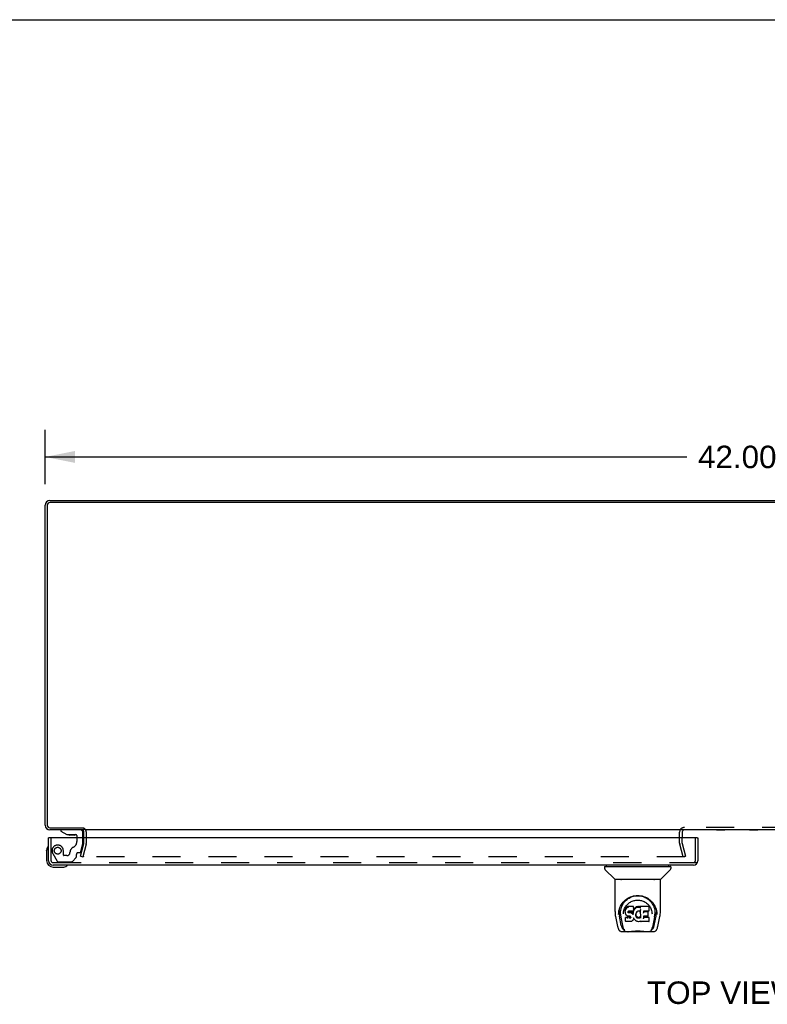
# Model space of a CAD drawing. Header units: inches. Extents: x 0 to 155, y 0 to 100.
# Tile 16 of 19: x 28 to 50, y 70 to 100. Entities that reach past the tile are written whole.
import ezdxf

# ---------------------------------------------------------------- set-up
doc = ezdxf.new("R2010")
doc.units = ezdxf.units.IN
doc.header["$LTSCALE"] = 8.5
doc.header["$MEASUREMENT"] = 0
doc.linetypes.add('HIDDEN', pattern=[0.2, 0.1, -0.1])
doc.layers.get('0').update_dxf_attribs({"linetype": 'CONTINUOUS'})
for name, color, linetype in [('DEFAULT_2', 8, 'HIDDEN'), ('DIMENSIONS', 7, 'CONTINUOUS'), ('DOOR_ASSEMBLY_LEFT', 7, 'CONTINUOUS')]:
    doc.layers.add(name, color=color, linetype=linetype)
doc.styles.get("Standard").update_dxf_attribs({"font": 'arial.ttf'})
doc.dimstyles.new('DIMSTYLE_1', dxfattribs={"dimtxt": 0.681818, "dimasz": 0.909091, "dimexe": 0.09, "dimexo": 0.07, "dimgap": 0.0375, "dimtad": 0, "dimtih": 1, "dimtoh": 1, "dimzin": 4, "dimdsep": 46, "dimtxsty": 'Standard', "dimblk": '_FILLED', "dimblk1": '_FILLED', "dimblk2": '_FILLED', "dimcen": 0.09, "dimadec": 3, "dimazin": 1, "dimtfac": 1, "dimtdec": 3, "dimtofl": 0, "dimtmove": 0, "dimatfit": 3, "dimldrblk": '_FILLED', "dimfxl": 0, "dimtolj": 1, "dimtzin": 4, "dimarcsym": 0})

# ---------------------------------------------------------------- blocks, each defined once
blk = doc.blocks.new('_FILLED')
at = {"color": 0, "linetype": 'ByBlock'}
blk.add_solid([(0, 0), (-1, 0.2), (-1, -0.2)], dxfattribs=at)
blk = doc.blocks.new('*D7')
at = {"layer": 'DIMENSIONS', "color": 2, "linetype": 'Continuous'}
for p, q in [((28.464, 85.9), (28.464, 87.548)), ((70.464, 85.9), (70.464, 87.548)), ((28.464, 86.73), (47.932, 86.73)), ((70.464, 86.73), (50.996, 86.73))]:
    blk.add_line(p, q, dxfattribs=at)
at = {"layer": 'DIMENSIONS', "color": 2, "linetype": 'Continuous', "xscale": 0.9090909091, "yscale": 0.9090909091, "zscale": 0.9090909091, "rotation": 180}
blk.add_blockref('_FILLED', (28.464, 86.73), dxfattribs=at)
at = {"layer": 'DIMENSIONS', "color": 2, "linetype": 'Continuous', "xscale": 0.9090909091, "yscale": 0.9090909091, "zscale": 0.9090909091}
blk.add_blockref('_FILLED', (70.464, 86.73), dxfattribs=at)
at = {"layer": 'DIMENSIONS', "color": 2, "linetype": 'Continuous', "insert": (49.464, 87.071), "char_height": 0.6818, "width": 2.38256, "attachment_point": 2, "line_spacing_factor": 0.9}
blk.add_mtext('42.00', dxfattribs=at)

msp = doc.modelspace()

# ---------------------------------------------------------------- linework, layer by layer
at = {"color": 7, "linetype": 'Continuous'}
for p, q in [((0, 100), (154.545, 100)), ((29.639, 75.47), (29.639, 75.409)), ((48.836, 75.404), (48.836, 75.409)), ((49.092, 75.404), (48.836, 75.404)), ((49.092, 75.404), (49.092, 75.409)), ((49.836, 75.404), (49.836, 75.409)), ((50.092, 75.404), (49.836, 75.404)), ((50.092, 75.404), (50.092, 75.409))]:
    msp.add_line(p, q, dxfattribs=at)
at = {"color": 3, "linetype": 'Continuous'}
for p, q in [((28.464, 75.554), (28.464, 85.264)), ((28.527, 85.266), (28.527, 75.552)), ((70.321, 85.346), (28.607, 85.346)), ((28.609, 85.409), (70.319, 85.409)), ((28.607, 75.472), (29.636, 75.472)), ((29.639, 75.409), (28.609, 75.409)), ((29.639, 75.166), (29.639, 75.339)), ((69.262, 75.409), (29.666, 75.409)), ((47.789, 75.339), (47.789, 75.166))]:
    msp.add_line(p, q, dxfattribs=at)
for centre, radius, start, end in [((28.609, 85.264), 0.145, 90, 180), ((28.607, 85.266), 0.08, 90, 180), ((28.609, 75.554), 0.145, 180, 270), ((28.607, 75.552), 0.08, 180, 270), ((29.569, 75.339), 0.07, 0, 86.7683), ((47.859, 75.339), 0.07, 90, 168.75)]:
    msp.add_arc(centre, radius, start, end, dxfattribs=at)
at = {"color": 7, "linetype": 'Continuous'}
msp.add_arc((47.859, 75.339), 0.07, 168.75, 180, dxfattribs=at)
at = {"layer": 'DEFAULT_2', "color": 8, "linetype": 'HIDDEN'}
for p, q in [((29.714, 75.01), (29.714, 75.339)), ((47.714, 75.01), (47.714, 75.339)), ((51.069, 75.484), (47.859, 75.484)), ((29.639, 75.01), (29.639, 75.166)), ((47.789, 75.01), (47.789, 75.166)), ((29.535, 74.616), (29.638, 75)), ((29.71, 74.981), (29.607, 74.596)), ((47.821, 74.596), (47.718, 74.981)), ((47.791, 75), (47.893, 74.616)), ((29.535, 74.616), (29.607, 74.596)), ((47.871, 74.596), (29.63, 74.596)), ((47.893, 74.616), (47.821, 74.596))]:
    msp.add_line(p, q, dxfattribs=at)
for points in [[(29.616, 74.614), (29.615, 74.613), (29.615, 74.612), (29.615, 74.611)], [(29.615, 74.611), (29.615, 74.61), (29.615, 74.609), (29.616, 74.607), (29.616, 74.606), (29.617, 74.604), (29.618, 74.603), (29.618, 74.602), (29.619, 74.601), (29.621, 74.6), (29.622, 74.599), (29.623, 74.598), (29.624, 74.598), (29.626, 74.597)], [(29.63, 74.596), (29.629, 74.597), (29.627, 74.597), (29.626, 74.597)], [(47.886, 74.611), (47.886, 74.61), (47.885, 74.609), (47.885, 74.607), (47.885, 74.606), (47.884, 74.604), (47.883, 74.603), (47.882, 74.602), (47.881, 74.601), (47.88, 74.6), (47.879, 74.599), (47.878, 74.598), (47.876, 74.598), (47.875, 74.597), (47.874, 74.597), (47.872, 74.597), (47.871, 74.596)], [(47.885, 74.614), (47.885, 74.613), (47.886, 74.612), (47.886, 74.611)]]:
    msp.add_lwpolyline(points, dxfattribs=at)
for centre, radius, start, end in [((29.569, 75.339), 0.145, 0, 51.2451), ((47.859, 75.339), 0.145, 90, 180), ((29.599, 75.01), 0.04, 345, 360), ((29.599, 75.01), 0.115, 345, 360), ((47.829, 75.01), 0.115, 180, 195), ((47.829, 75.01), 0.04, 180, 195)]:
    msp.add_arc(centre, radius, start, end, dxfattribs=at)
at = {"layer": 'DOOR_ASSEMBLY_LEFT', "color": 7, "linetype": 'Continuous'}
for p, q in [((28.943, 75.409), (28.943, 75.37)), ((28.943, 75.37), (29.119, 75.271)), ((29.612, 75.166), (29.612, 75.33)), ((28.589, 75.166), (28.569, 75.166)), ((29.119, 75.271), (29.396, 75.271)), ((29.207, 75.254), (29.206, 75.254)), ((29.347, 75.254), (29.207, 75.254)), ((29.348, 75.254), (29.347, 75.254)), ((29.427, 75.24), (29.427, 75.166)), ((48.249, 75.166), (48.269, 75.166)), ((28.509, 74.77), (28.512, 74.808)), ((28.509, 74.77), (28.509, 74.481)), ((28.709, 74.281), (28.998, 74.281)), ((45.44, 74.294), (45.44, 74.239)), ((45.448, 74.302), (47.44, 74.302)), ((45.746, 73.917), (45.451, 74.211)), ((45.499, 74.302), (45.499, 74.341)), ((47.141, 73.917), (47.436, 74.211)), ((47.389, 74.302), (47.389, 74.341)), ((47.448, 74.294), (47.448, 74.239)), ((45.755, 72.929), (45.755, 73.892)), ((47.125, 73.9), (45.763, 73.9)), ((47.12, 73.908), (45.767, 73.908)), ((45.829, 73.908), (45.827, 73.904)), ((45.827, 73.904), (45.827, 73.904)), ((47.061, 73.904), (47.058, 73.908)), ((47.061, 73.904), (47.061, 73.904)), ((47.133, 72.929), (47.133, 73.892)), ((46.011, 73.183), (46.036, 73.218)), ((45.866, 72.902), (45.874, 72.956)), ((45.876, 72.962), (45.875, 72.907)), ((46.068, 72.981), (46.067, 72.956)), ((46.067, 72.922), (46.067, 72.956)), ((46.069, 72.897), (46.067, 72.922)), ((46.067, 72.922), (46.067, 72.922)), ((46.073, 73.006), (46.068, 72.981)), ((46.069, 72.947), (46.068, 72.981)), ((46.083, 73.031), (46.073, 73.006)), ((46.074, 72.971), (46.073, 73.006)), ((46.098, 73.053), (46.083, 73.031)), ((46.083, 72.996), (46.083, 73.031)), ((46.108, 73.062), (46.098, 73.053)), ((46.098, 73.017), (46.098, 73.053)), ((46.119, 73.07), (46.108, 73.062)), ((46.108, 73.026), (46.108, 73.062)), ((46.142, 73.081), (46.119, 73.07)), ((46.119, 73.034), (46.119, 73.07)), ((46.168, 73.089), (46.142, 73.081)), ((46.142, 73.044), (46.142, 73.081)), ((46.157, 72.924), (46.156, 72.91)), ((46.159, 72.938), (46.157, 72.924)), ((46.157, 72.904), (46.157, 72.922)), ((46.158, 72.899), (46.159, 72.934)), ((46.161, 72.941), (46.159, 72.937)), ((46.161, 72.93), (46.159, 72.934)), ((46.164, 72.943), (46.161, 72.941)), ((46.165, 72.928), (46.161, 72.93)), ((46.161, 72.894), (46.161, 72.93)), ((46.175, 72.947), (46.164, 72.943)), ((46.177, 72.924), (46.165, 72.928)), ((46.165, 72.891), (46.165, 72.928)), ((46.32, 73.089), (46.168, 73.089)), ((46.168, 73.052), (46.168, 73.089)), ((46.189, 72.948), (46.175, 72.947)), ((46.2, 72.925), (46.177, 72.924)), ((46.177, 72.888), (46.177, 72.924)), ((46.302, 72.948), (46.189, 72.948)), ((46.189, 72.948), (46.189, 72.948)), ((46.225, 72.924), (46.2, 72.925)), ((46.2, 72.888), (46.2, 72.925)), ((46.25, 72.918), (46.225, 72.924)), ((46.225, 72.887), (46.225, 72.924)), ((46.262, 72.913), (46.25, 72.918)), ((46.25, 72.881), (46.25, 72.918)), ((46.313, 72.949), (46.302, 72.948)), ((46.308, 72.937), (46.304, 72.914)), ((46.311, 72.949), (46.308, 72.937)), ((46.309, 72.902), (46.308, 72.937)), ((46.318, 72.961), (46.314, 72.949)), ((46.315, 72.924), (46.314, 72.95)), ((46.32, 72.975), (46.318, 72.961)), ((46.318, 72.961), (46.318, 72.961)), ((46.323, 72.981), (46.319, 72.973)), ((46.322, 73.034), (46.32, 73.089)), ((46.32, 73.054), (46.32, 73.089)), ((46.321, 73), (46.32, 72.975)), ((46.32, 72.975), (46.32, 72.975)), ((46.321, 73), (46.322, 73.034)), ((46.334, 73.002), (46.323, 72.981)), ((46.323, 72.946), (46.323, 72.981)), ((46.347, 73.021), (46.334, 73.002)), ((46.334, 72.966), (46.334, 73.002)), ((46.362, 73.039), (46.347, 73.021)), ((46.348, 72.985), (46.347, 73.021)), ((46.379, 73.055), (46.362, 73.039)), ((46.363, 73.003), (46.362, 73.039)), ((46.399, 73.07), (46.379, 73.055)), ((46.38, 73.019), (46.379, 73.055)), ((46.422, 73.08), (46.399, 73.07)), ((46.399, 73.033), (46.399, 73.07)), ((46.413, 72.919), (46.399, 72.897)), ((46.42, 72.928), (46.413, 72.919)), ((46.429, 72.934), (46.42, 72.928)), ((46.445, 73.085), (46.422, 73.08)), ((46.422, 73.043), (46.422, 73.08)), ((46.453, 72.944), (46.429, 72.934)), ((46.469, 73.087), (46.445, 73.085)), ((46.445, 73.048), (46.445, 73.085)), ((46.464, 72.947), (46.453, 72.944)), ((46.475, 72.946), (46.464, 72.947)), ((46.469, 73.087), (46.493, 73.087)), ((46.469, 73.05), (46.469, 73.087)), ((46.469, 73.049), (46.469, 73.05)), ((46.486, 72.944), (46.475, 72.946)), ((46.498, 72.939), (46.486, 72.944)), ((46.506, 73.085), (46.493, 73.087)), ((46.493, 73.05), (46.493, 73.087)), ((46.493, 73.049), (46.493, 73.05)), ((46.505, 73.048), (46.506, 73.085)), ((46.518, 73.081), (46.506, 73.085)), ((46.532, 72.987), (46.516, 72.947)), ((46.531, 73.073), (46.518, 73.081)), ((46.518, 73.044), (46.518, 73.081)), ((46.779, 73.087), (46.53, 73.087)), ((46.531, 73.037), (46.53, 73.087)), ((46.533, 72.988), (46.532, 72.988)), ((46.532, 72.988), (46.532, 72.988)), ((46.532, 72.988), (46.532, 72.987)), ((46.536, 72.734), (46.532, 72.987)), ((46.534, 72.993), (46.533, 72.992)), ((46.533, 72.992), (46.533, 72.99)), ((46.533, 72.99), (46.533, 72.989)), ((46.533, 72.989), (46.533, 72.989)), ((46.533, 72.989), (46.533, 72.988)), ((46.533, 72.988), (46.533, 72.988)), ((46.534, 72.995), (46.534, 72.993)), ((46.779, 72.948), (46.621, 72.948)), ((46.622, 72.948), (46.621, 72.889)), ((46.748, 72.924), (46.621, 72.924)), ((46.793, 72.962), (46.795, 73.07)), ((46.795, 73.101), (46.812, 73.076)), ((47, 73.007), (47.013, 72.956)), ((47.012, 72.962), (47.012, 72.907)), ((45.77, 72.785), (45.835, 72.48)), ((45.862, 72.844), (45.866, 72.902)), ((45.862, 72.845), (45.862, 72.844)), ((45.943, 72.512), (45.887, 72.789)), ((45.923, 72.855), (45.925, 72.829)), ((45.933, 72.764), (45.995, 72.46)), ((46.008, 72.858), (46.008, 72.858)), ((46.073, 72.872), (46.069, 72.897)), ((46.069, 72.897), (46.069, 72.897)), ((46.082, 72.849), (46.073, 72.872)), ((46.073, 72.872), (46.073, 72.872)), ((46.081, 72.756), (46.073, 72.748)), ((46.075, 72.635), (46.073, 72.748)), ((46.082, 72.627), (46.075, 72.634)), ((46.143, 72.756), (46.081, 72.756)), ((46.081, 72.719), (46.081, 72.756)), ((46.096, 72.827), (46.082, 72.849)), ((46.082, 72.849), (46.082, 72.849)), ((46.228, 72.627), (46.082, 72.627)), ((46.082, 72.627), (46.082, 72.627)), ((46.114, 72.809), (46.096, 72.827)), ((46.096, 72.827), (46.096, 72.827)), ((46.135, 72.795), (46.114, 72.809)), ((46.114, 72.809), (46.114, 72.809)), ((46.148, 72.791), (46.135, 72.795)), ((46.135, 72.795), (46.135, 72.795)), ((46.203, 72.757), (46.143, 72.756)), ((46.143, 72.719), (46.143, 72.756)), ((46.143, 72.719), (46.143, 72.718)), ((46.161, 72.789), (46.148, 72.791)), ((46.148, 72.791), (46.148, 72.791)), ((46.208, 72.788), (46.161, 72.789)), ((46.2, 72.887), (46.2, 72.888)), ((46.217, 72.758), (46.203, 72.757)), ((46.203, 72.72), (46.203, 72.757)), ((46.203, 72.72), (46.203, 72.718)), ((46.215, 72.788), (46.208, 72.788)), ((46.22, 72.786), (46.215, 72.788)), ((46.221, 72.76), (46.217, 72.758)), ((46.217, 72.721), (46.217, 72.758)), ((46.225, 72.782), (46.22, 72.786)), ((46.226, 72.764), (46.221, 72.76)), ((46.222, 72.724), (46.221, 72.76)), ((46.229, 72.778), (46.225, 72.782)), ((46.232, 72.772), (46.226, 72.764)), ((46.226, 72.728), (46.226, 72.764)), ((46.241, 72.629), (46.228, 72.627)), ((46.235, 72.766), (46.229, 72.778)), ((46.235, 72.74), (46.234, 72.766)), ((46.237, 72.752), (46.235, 72.766)), ((46.237, 72.746), (46.236, 72.756)), ((46.253, 72.633), (46.241, 72.629)), ((46.241, 72.629), (46.241, 72.629)), ((46.273, 72.647), (46.253, 72.633)), ((46.253, 72.633), (46.253, 72.633)), ((46.273, 72.905), (46.262, 72.913)), ((46.262, 72.876), (46.262, 72.913)), ((46.292, 72.886), (46.273, 72.905)), ((46.273, 72.868), (46.273, 72.905)), ((46.291, 72.664), (46.273, 72.647)), ((46.273, 72.647), (46.273, 72.647)), ((46.291, 72.851), (46.292, 72.886)), ((46.298, 72.675), (46.291, 72.665)), ((46.291, 72.665), (46.291, 72.664)), ((46.301, 72.872), (46.292, 72.886)), ((46.299, 72.675), (46.298, 72.675)), ((46.304, 72.686), (46.299, 72.675)), ((46.304, 72.914), (46.301, 72.872)), ((46.301, 72.836), (46.301, 72.872)), ((46.303, 72.829), (46.302, 72.83)), ((46.305, 72.88), (46.304, 72.914)), ((46.313, 72.709), (46.304, 72.686)), ((46.304, 72.686), (46.304, 72.686)), ((46.32, 72.733), (46.313, 72.709)), ((46.313, 72.709), (46.313, 72.709)), ((46.32, 72.744), (46.32, 72.745)), ((46.32, 72.743), (46.32, 72.744)), ((46.32, 72.742), (46.32, 72.743)), ((46.32, 72.743), (46.32, 72.743)), ((46.32, 72.742), (46.32, 72.742)), ((46.321, 72.741), (46.32, 72.733)), ((46.32, 72.733), (46.32, 72.733)), ((46.341, 72.705), (46.321, 72.741)), ((46.354, 72.686), (46.341, 72.705)), ((46.341, 72.705), (46.341, 72.705)), ((46.369, 72.669), (46.354, 72.686)), ((46.354, 72.686), (46.354, 72.686)), ((46.386, 72.654), (46.369, 72.669)), ((46.369, 72.669), (46.369, 72.669)), ((46.386, 72.849), (46.385, 72.823)), ((46.39, 72.875), (46.386, 72.849)), ((46.386, 72.811), (46.387, 72.845)), ((46.386, 72.654), (46.387, 72.654)), ((46.387, 72.845), (46.387, 72.85)), ((46.39, 72.833), (46.387, 72.845)), ((46.405, 72.64), (46.387, 72.654)), ((46.389, 72.799), (46.39, 72.833)), ((46.394, 72.886), (46.39, 72.875)), ((46.399, 72.809), (46.39, 72.833)), ((46.399, 72.897), (46.394, 72.886)), ((46.398, 72.774), (46.399, 72.809)), ((46.411, 72.787), (46.399, 72.809)), ((46.415, 72.635), (46.405, 72.64)), ((46.405, 72.64), (46.405, 72.64)), ((46.419, 72.778), (46.411, 72.787)), ((46.411, 72.752), (46.411, 72.787)), ((46.426, 72.631), (46.415, 72.635)), ((46.415, 72.635), (46.415, 72.635)), ((46.429, 72.769), (46.419, 72.778)), ((46.419, 72.742), (46.419, 72.778)), ((46.448, 72.626), (46.426, 72.631)), ((46.428, 72.733), (46.429, 72.769)), ((46.439, 72.762), (46.429, 72.769)), ((46.438, 72.726), (46.439, 72.762)), ((46.45, 72.758), (46.439, 72.762)), ((46.471, 72.623), (46.448, 72.626)), ((46.462, 72.756), (46.45, 72.758)), ((46.45, 72.721), (46.45, 72.758)), ((46.462, 72.756), (46.475, 72.755)), ((46.462, 72.719), (46.462, 72.756)), ((46.494, 72.626), (46.471, 72.623)), ((46.471, 72.624), (46.471, 72.623)), ((46.487, 72.757), (46.475, 72.755)), ((46.475, 72.719), (46.475, 72.755)), ((46.475, 72.717), (46.475, 72.719)), ((46.499, 72.761), (46.487, 72.757)), ((46.487, 72.72), (46.487, 72.757)), ((46.516, 72.633), (46.494, 72.626)), ((46.51, 72.766), (46.499, 72.761)), ((46.499, 72.724), (46.499, 72.761)), ((46.52, 72.773), (46.51, 72.766)), ((46.51, 72.73), (46.51, 72.766)), ((46.535, 72.644), (46.516, 72.633)), ((46.516, 72.633), (46.516, 72.633)), ((46.521, 72.737), (46.52, 72.773)), ((46.54, 72.644), (46.535, 72.644)), ((46.539, 72.726), (46.538, 72.727)), ((46.54, 72.636), (46.54, 72.644)), ((46.78, 72.627), (46.549, 72.627)), ((46.62, 72.792), (46.619, 72.718)), ((46.748, 72.792), (46.62, 72.792)), ((46.78, 72.753), (46.62, 72.753)), ((46.76, 72.803), (46.761, 72.911)), ((46.788, 72.636), (46.79, 72.742)), ((46.877, 72.889), (46.879, 72.858)), ((46.879, 72.858), (46.879, 72.858)), ((46.953, 72.761), (46.892, 72.46)), ((46.944, 72.512), (47.001, 72.789)), ((47.025, 72.844), (47.025, 72.845)), ((47.052, 72.48), (47.118, 72.785)), ((45.835, 72.48), (45.835, 72.48)), ((45.959, 72.325), (46.173, 72.325)), ((46.002, 72.404), (46.009, 72.404)), ((46.009, 72.404), (46.012, 72.395)), ((46.013, 72.392), (46.012, 72.395)), ((46.737, 72.318), (46.15, 72.318)), ((46.714, 72.325), (46.928, 72.325)), ((46.874, 72.392), (46.876, 72.395)), ((46.876, 72.395), (46.878, 72.404)), ((46.878, 72.404), (46.885, 72.404))]:
    msp.add_line(p, q, dxfattribs=at)
at = {"layer": 'DOOR_ASSEMBLY_LEFT', "color": 8, "linetype": 'HIDDEN'}
for p, q in [((29.533, 75.409), (28.943, 75.409)), ((28.644, 74.476), (28.644, 75.166)), ((29.427, 75.166), (29.427, 75.056)), ((29.612, 74.999), (29.612, 75.166)), ((48.194, 74.476), (48.194, 75.166)), ((29.016, 74.646), (29.016, 74.779)), ((29.469, 74.72), (29.513, 74.72)), ((29.543, 74.743), (29.612, 74.999)), ((28.695, 74.693), (28.829, 74.46)), ((28.704, 74.416), (48.229, 74.416)), ((28.855, 74.445), (29.268, 74.445)), ((29.126, 74.63), (29.032, 74.63)), ((29.289, 74.454), (29.404, 74.569)), ((29.41, 74.583), (29.41, 74.661))]:
    msp.add_line(p, q, dxfattribs=at)
at = {"layer": 'DOOR_ASSEMBLY_LEFT', "color": 3, "linetype": 'Continuous'}
for p, q in [((28.569, 74.476), (28.569, 75.166)), ((48.249, 75.166), (28.589, 75.166)), ((48.269, 75.166), (48.269, 74.476)), ((48.134, 74.341), (28.704, 74.341))]:
    msp.add_line(p, q, dxfattribs=at)
at = {"layer": 'DOOR_ASSEMBLY_LEFT', "color": 7, "linetype": 'Continuous'}
for points in [[(45.826, 73.903), (45.825, 73.902), (45.825, 73.901), (45.824, 73.901), (45.824, 73.9), (45.825, 73.9)], [(45.827, 73.904), (45.826, 73.903), (45.826, 73.903)], [(47.062, 73.903), (47.061, 73.903), (47.061, 73.904)], [(47.063, 73.9), (47.063, 73.9), (47.063, 73.901), (47.063, 73.901), (47.062, 73.902), (47.062, 73.903)], [(45.874, 72.956), (45.887, 73.007), (45.904, 73.055), (45.924, 73.099), (45.947, 73.141), (45.973, 73.179), (46.001, 73.215), (46.032, 73.248), (46.065, 73.279), (46.101, 73.308), (46.14, 73.334), (46.181, 73.356), (46.223, 73.376), (46.267, 73.392), (46.311, 73.404), (46.356, 73.412), (46.4, 73.417), (46.444, 73.419), (46.488, 73.417), (46.532, 73.412), (46.577, 73.404), (46.621, 73.392), (46.664, 73.376), (46.707, 73.356), (46.748, 73.333), (46.786, 73.308), (46.822, 73.279), (46.856, 73.248), (46.886, 73.215), (46.914, 73.179), (46.94, 73.141), (46.963, 73.099), (46.983, 73.055), (47, 73.007)], [(46.036, 73.218), (46.063, 73.249), (46.092, 73.277)], [(46.076, 73.076), (46.092, 73.101), (46.111, 73.124), (46.13, 73.145), (46.151, 73.166), (46.174, 73.185), (46.198, 73.202), (46.223, 73.218), (46.249, 73.232), (46.276, 73.245), (46.304, 73.255), (46.332, 73.264), (46.36, 73.27), (46.388, 73.275), (46.416, 73.277), (46.443, 73.278), (46.471, 73.278), (46.499, 73.275), (46.527, 73.27), (46.555, 73.264), (46.583, 73.255), (46.611, 73.245), (46.638, 73.233), (46.665, 73.218), (46.69, 73.202), (46.713, 73.185), (46.736, 73.166), (46.757, 73.146), (46.777, 73.124), (46.795, 73.101)], [(46.092, 73.277), (46.121, 73.302), (46.152, 73.324), (46.183, 73.343)], [(46.183, 73.343), (46.215, 73.36), (46.247, 73.375), (46.279, 73.387)], [(46.279, 73.387), (46.312, 73.396), (46.345, 73.404), (46.377, 73.409), (46.41, 73.412), (46.443, 73.413), (46.475, 73.412), (46.508, 73.409), (46.54, 73.404), (46.572, 73.397)], [(46.572, 73.397), (46.605, 73.388), (46.637, 73.376), (46.669, 73.362)], [(46.669, 73.362), (46.701, 73.345), (46.732, 73.326), (46.763, 73.304), (46.792, 73.28), (46.821, 73.252), (46.848, 73.221), (46.874, 73.187), (46.897, 73.15), (46.918, 73.109), (46.936, 73.066), (46.949, 73.021), (46.959, 72.974), (46.964, 72.927)], [(45.755, 72.929), (45.755, 72.895), (45.759, 72.855), (45.764, 72.816), (45.77, 72.785)], [(45.923, 72.855), (45.922, 72.879), (45.923, 72.925), (45.928, 72.972), (45.937, 73.018), (45.951, 73.063), (45.968, 73.106), (45.988, 73.146), (46.011, 73.183)], [(46.008, 72.858), (46.01, 72.888), (46.016, 72.925)], [(46.016, 72.925), (46.024, 72.96), (46.034, 72.992), (46.046, 73.022)], [(46.046, 73.022), (46.06, 73.05), (46.076, 73.076)], [(46.067, 72.922), (46.067, 72.922), (46.068, 72.921), (46.068, 72.921), (46.068, 72.921), (46.069, 72.921), (46.069, 72.921)], [(46.069, 72.946), (46.069, 72.946), (46.069, 72.946), (46.069, 72.946), (46.07, 72.945), (46.07, 72.945), (46.071, 72.945)], [(46.074, 72.971), (46.074, 72.971), (46.074, 72.971), (46.075, 72.97), (46.075, 72.97), (46.075, 72.97), (46.076, 72.97)], [(46.084, 72.995), (46.084, 72.995), (46.084, 72.995), (46.084, 72.995), (46.085, 72.994), (46.085, 72.994), (46.085, 72.994)], [(46.098, 73.017), (46.098, 73.016), (46.099, 73.016), (46.099, 73.016), (46.099, 73.016), (46.099, 73.016), (46.1, 73.015)], [(46.108, 73.026), (46.108, 73.026), (46.108, 73.025), (46.108, 73.025), (46.109, 73.025), (46.109, 73.025), (46.109, 73.025)], [(46.119, 73.033), (46.119, 73.033), (46.119, 73.033), (46.119, 73.033), (46.12, 73.033), (46.12, 73.032), (46.12, 73.032)], [(46.142, 73.044), (46.142, 73.044), (46.142, 73.043), (46.142, 73.043), (46.142, 73.043), (46.143, 73.043), (46.143, 73.043)], [(46.155, 72.923), (46.156, 72.923), (46.156, 72.923), (46.157, 72.923), (46.157, 72.924), (46.157, 72.924), (46.157, 72.924)], [(46.157, 72.937), (46.158, 72.937), (46.158, 72.937), (46.159, 72.937), (46.159, 72.937), (46.159, 72.937)], [(46.159, 72.941), (46.16, 72.941), (46.16, 72.941), (46.161, 72.941), (46.161, 72.941)], [(46.163, 72.944), (46.163, 72.943), (46.163, 72.943), (46.164, 72.943), (46.164, 72.943)], [(46.168, 73.052), (46.168, 73.052), (46.168, 73.051), (46.168, 73.051), (46.168, 73.051), (46.168, 73.051), (46.168, 73.051)], [(46.175, 72.947), (46.175, 72.947), (46.175, 72.947), (46.175, 72.947)], [(46.302, 72.948), (46.302, 72.948), (46.302, 72.948), (46.302, 72.948), (46.302, 72.948), (46.301, 72.948), (46.301, 72.948)], [(46.313, 72.949), (46.313, 72.949), (46.313, 72.949), (46.313, 72.949), (46.312, 72.949)], [(46.314, 72.949), (46.314, 72.949), (46.314, 72.949), (46.313, 72.949)], [(46.317, 72.923), (46.316, 72.923), (46.316, 72.923), (46.315, 72.923), (46.315, 72.924), (46.315, 72.924), (46.315, 72.924)], [(46.318, 72.961), (46.318, 72.961), (46.318, 72.96), (46.317, 72.96), (46.317, 72.96), (46.316, 72.96)], [(46.319, 73.052), (46.319, 73.052), (46.319, 73.051), (46.319, 73.051), (46.318, 73.051), (46.318, 73.051), (46.318, 73.051)], [(46.32, 72.975), (46.32, 72.975), (46.319, 72.975), (46.319, 72.974), (46.319, 72.974), (46.318, 72.974), (46.318, 72.974)], [(46.321, 73), (46.321, 72.999), (46.321, 72.999), (46.32, 72.999), (46.32, 72.999), (46.32, 72.998), (46.319, 72.998)], [(46.325, 72.944), (46.325, 72.945), (46.324, 72.945), (46.324, 72.945), (46.324, 72.945), (46.324, 72.946), (46.323, 72.946)], [(46.336, 72.965), (46.336, 72.965), (46.335, 72.965), (46.335, 72.965), (46.335, 72.966), (46.335, 72.966), (46.334, 72.966)], [(46.349, 72.984), (46.349, 72.984), (46.349, 72.984), (46.348, 72.984), (46.348, 72.985), (46.348, 72.985), (46.348, 72.985)], [(46.364, 73.002), (46.364, 73.002), (46.364, 73.002), (46.363, 73.002), (46.363, 73.002), (46.363, 73.003), (46.363, 73.003)], [(46.381, 73.018), (46.381, 73.018), (46.381, 73.018), (46.38, 73.018), (46.38, 73.019), (46.38, 73.019), (46.38, 73.019)], [(46.4, 73.032), (46.4, 73.032), (46.4, 73.032), (46.4, 73.032), (46.4, 73.033), (46.4, 73.033), (46.399, 73.033)], [(46.413, 72.919), (46.413, 72.919), (46.413, 72.919), (46.412, 72.919), (46.412, 72.919), (46.411, 72.919)], [(46.42, 72.928), (46.42, 72.928), (46.42, 72.928), (46.419, 72.928), (46.419, 72.928)], [(46.422, 73.041), (46.422, 73.042), (46.422, 73.042), (46.422, 73.042), (46.422, 73.042), (46.422, 73.043), (46.422, 73.043)], [(46.429, 72.934), (46.429, 72.934), (46.429, 72.934), (46.428, 72.934)], [(46.446, 73.047), (46.446, 73.047), (46.446, 73.047), (46.445, 73.047), (46.445, 73.048), (46.445, 73.048), (46.445, 73.048)], [(46.453, 72.944), (46.453, 72.944), (46.452, 72.944), (46.452, 72.944)], [(46.464, 72.947), (46.463, 72.947), (46.463, 72.947), (46.463, 72.947)], [(46.475, 72.946), (46.475, 72.946), (46.475, 72.947), (46.475, 72.947)], [(46.486, 72.944), (46.486, 72.944), (46.486, 72.944), (46.487, 72.944)], [(46.498, 72.939), (46.498, 72.939), (46.5, 72.938), (46.502, 72.938), (46.504, 72.938), (46.506, 72.938), (46.508, 72.939), (46.51, 72.94), (46.512, 72.941), (46.514, 72.943), (46.515, 72.944), (46.516, 72.946), (46.516, 72.947)], [(46.498, 72.94), (46.498, 72.939), (46.498, 72.939), (46.498, 72.939)], [(46.505, 73.047), (46.505, 73.047), (46.505, 73.047), (46.505, 73.047), (46.505, 73.048), (46.505, 73.048), (46.505, 73.048)], [(46.517, 73.043), (46.518, 73.043), (46.518, 73.043), (46.518, 73.043), (46.518, 73.043), (46.518, 73.044), (46.518, 73.044)], [(46.533, 73.048), (46.533, 73.049), (46.532, 73.049), (46.532, 73.049), (46.532, 73.049), (46.532, 73.05), (46.532, 73.05)], [(46.533, 73.032), (46.533, 73.033), (46.533, 73.033), (46.532, 73.034), (46.532, 73.034), (46.532, 73.035), (46.532, 73.035)], [(46.532, 72.987), (46.532, 72.987), (46.532, 72.987)], [(46.532, 72.987), (46.532, 72.987), (46.532, 72.987), (46.532, 72.987)], [(46.62, 72.948), (46.62, 72.948), (46.62, 72.948), (46.621, 72.948), (46.621, 72.948), (46.621, 72.948), (46.621, 72.948)], [(46.779, 72.948), (46.78, 72.948), (46.782, 72.948), (46.785, 72.949), (46.787, 72.95), (46.789, 72.951), (46.79, 72.953), (46.792, 72.955), (46.793, 72.957), (46.793, 72.96), (46.793, 72.962)], [(46.812, 73.076), (46.827, 73.05), (46.841, 73.022)], [(46.841, 73.022), (46.853, 72.992), (46.863, 72.96), (46.872, 72.925), (46.877, 72.889)], [(46.964, 72.927), (46.966, 72.879), (46.964, 72.855)], [(47.013, 72.956), (47.022, 72.902), (47.025, 72.844)], [(47.118, 72.785), (47.123, 72.815), (47.129, 72.855), (47.132, 72.895), (47.133, 72.929)], [(45.875, 72.907), (45.876, 72.873), (45.88, 72.829), (45.887, 72.789)], [(45.925, 72.829), (45.926, 72.809), (45.93, 72.785), (45.933, 72.764)], [(46.069, 72.897), (46.069, 72.897), (46.069, 72.896), (46.069, 72.896), (46.07, 72.896), (46.07, 72.896), (46.071, 72.896)], [(46.073, 72.872), (46.073, 72.872), (46.074, 72.872), (46.074, 72.871), (46.075, 72.871), (46.075, 72.871)], [(46.074, 72.712), (46.074, 72.712), (46.074, 72.711), (46.075, 72.711), (46.075, 72.711), (46.075, 72.711), (46.075, 72.711)], [(46.075, 72.635), (46.075, 72.634), (46.075, 72.634)], [(46.075, 72.634), (46.075, 72.634), (46.076, 72.634), (46.076, 72.634), (46.077, 72.634)], [(46.081, 72.719), (46.081, 72.719), (46.081, 72.718), (46.082, 72.718), (46.082, 72.718), (46.082, 72.718), (46.082, 72.717)], [(46.082, 72.849), (46.083, 72.848), (46.083, 72.848), (46.084, 72.848), (46.084, 72.848)], [(46.082, 72.627), (46.082, 72.627), (46.082, 72.627), (46.083, 72.627), (46.083, 72.628), (46.083, 72.628), (46.083, 72.628)], [(46.096, 72.827), (46.096, 72.827), (46.097, 72.827), (46.097, 72.827), (46.097, 72.827), (46.098, 72.827)], [(46.114, 72.809), (46.114, 72.809), (46.115, 72.809), (46.115, 72.809), (46.115, 72.809)], [(46.135, 72.795), (46.136, 72.795), (46.136, 72.795), (46.136, 72.796)], [(46.148, 72.791), (46.148, 72.791), (46.148, 72.791), (46.148, 72.791)], [(46.154, 72.909), (46.155, 72.909), (46.155, 72.909), (46.156, 72.909), (46.156, 72.91), (46.156, 72.91), (46.156, 72.91)], [(46.155, 72.902), (46.155, 72.903), (46.156, 72.903), (46.156, 72.903), (46.156, 72.903), (46.157, 72.903), (46.157, 72.904)], [(46.156, 72.897), (46.157, 72.897), (46.157, 72.897), (46.157, 72.898), (46.158, 72.898), (46.158, 72.898), (46.158, 72.898)], [(46.16, 72.893), (46.16, 72.893), (46.16, 72.893), (46.16, 72.893), (46.161, 72.894), (46.161, 72.894), (46.161, 72.894)], [(46.161, 72.789), (46.161, 72.789), (46.161, 72.789), (46.161, 72.789)], [(46.164, 72.89), (46.164, 72.89), (46.164, 72.89), (46.164, 72.89), (46.165, 72.89), (46.165, 72.891), (46.165, 72.891)], [(46.176, 72.886), (46.176, 72.886), (46.176, 72.886), (46.176, 72.887), (46.176, 72.887), (46.177, 72.887), (46.177, 72.888)], [(46.208, 72.788), (46.208, 72.788), (46.208, 72.788), (46.209, 72.789)], [(46.215, 72.788), (46.215, 72.788), (46.215, 72.788), (46.215, 72.788)], [(46.217, 72.721), (46.217, 72.721), (46.217, 72.72), (46.217, 72.72), (46.217, 72.72), (46.218, 72.72), (46.218, 72.719)], [(46.22, 72.786), (46.22, 72.786), (46.221, 72.786), (46.221, 72.786)], [(46.222, 72.724), (46.222, 72.723), (46.222, 72.723), (46.222, 72.723), (46.223, 72.723), (46.223, 72.722), (46.223, 72.722)], [(46.224, 72.886), (46.224, 72.886), (46.224, 72.886), (46.224, 72.886), (46.225, 72.886), (46.225, 72.887), (46.225, 72.887)], [(46.225, 72.782), (46.225, 72.782), (46.225, 72.782), (46.226, 72.782), (46.226, 72.782)], [(46.226, 72.729), (46.227, 72.728), (46.227, 72.728), (46.227, 72.728), (46.227, 72.727), (46.228, 72.727), (46.228, 72.727)], [(46.228, 72.627), (46.228, 72.627), (46.228, 72.627), (46.228, 72.627), (46.228, 72.628), (46.228, 72.628), (46.228, 72.628)], [(46.229, 72.778), (46.229, 72.777), (46.229, 72.777), (46.23, 72.777), (46.23, 72.777)], [(46.235, 72.766), (46.235, 72.765), (46.235, 72.765), (46.236, 72.765), (46.236, 72.765), (46.237, 72.765)], [(46.235, 72.74), (46.235, 72.74), (46.235, 72.739), (46.235, 72.739), (46.236, 72.739), (46.236, 72.739), (46.236, 72.739)], [(46.237, 72.752), (46.237, 72.752), (46.237, 72.752), (46.238, 72.751), (46.238, 72.751), (46.239, 72.751), (46.239, 72.751)], [(46.237, 72.746), (46.237, 72.745), (46.237, 72.745), (46.237, 72.745), (46.238, 72.745), (46.238, 72.745), (46.239, 72.745)], [(46.241, 72.629), (46.241, 72.629), (46.24, 72.629), (46.24, 72.629)], [(46.249, 72.88), (46.249, 72.88), (46.249, 72.881), (46.249, 72.881), (46.249, 72.881), (46.249, 72.881), (46.25, 72.881)], [(46.253, 72.633), (46.252, 72.633), (46.252, 72.633), (46.252, 72.634)], [(46.261, 72.875), (46.261, 72.875), (46.261, 72.875), (46.262, 72.875), (46.262, 72.876), (46.262, 72.876), (46.262, 72.876)], [(46.272, 72.867), (46.272, 72.867), (46.272, 72.867), (46.272, 72.868), (46.273, 72.868), (46.273, 72.868), (46.273, 72.868)], [(46.273, 72.647), (46.273, 72.647), (46.273, 72.647), (46.273, 72.647), (46.272, 72.647)], [(46.29, 72.849), (46.29, 72.849), (46.29, 72.85), (46.29, 72.85), (46.291, 72.85), (46.291, 72.85), (46.291, 72.85)], [(46.291, 72.664), (46.291, 72.664), (46.291, 72.664), (46.291, 72.664), (46.29, 72.664), (46.29, 72.664)], [(46.298, 72.675), (46.298, 72.675), (46.298, 72.675), (46.297, 72.675), (46.297, 72.675)], [(46.302, 72.83), (46.302, 72.832), (46.302, 72.833), (46.301, 72.834), (46.301, 72.835)], [(46.304, 72.686), (46.304, 72.686), (46.304, 72.686), (46.303, 72.686), (46.302, 72.686)], [(46.307, 72.878), (46.306, 72.878), (46.306, 72.878), (46.306, 72.879), (46.305, 72.879), (46.305, 72.879), (46.305, 72.88)], [(46.311, 72.901), (46.31, 72.901), (46.31, 72.901), (46.31, 72.901), (46.309, 72.901), (46.309, 72.902), (46.309, 72.902)], [(46.313, 72.709), (46.313, 72.709), (46.313, 72.708), (46.313, 72.708), (46.312, 72.708), (46.312, 72.708)], [(46.32, 72.733), (46.32, 72.733), (46.32, 72.732), (46.32, 72.732), (46.319, 72.732), (46.319, 72.732), (46.318, 72.732)], [(46.32, 72.745), (46.32, 72.745), (46.32, 72.746)], [(46.321, 72.741), (46.321, 72.741), (46.321, 72.741), (46.321, 72.741), (46.321, 72.742), (46.321, 72.742), (46.321, 72.742), (46.32, 72.742)], [(46.321, 72.741), (46.321, 72.741), (46.321, 72.741), (46.321, 72.741), (46.321, 72.741)], [(46.341, 72.705), (46.341, 72.705), (46.342, 72.705), (46.342, 72.704), (46.343, 72.705)], [(46.354, 72.686), (46.354, 72.686), (46.355, 72.686), (46.355, 72.686), (46.355, 72.686), (46.356, 72.686)], [(46.369, 72.669), (46.37, 72.669), (46.37, 72.669), (46.37, 72.669), (46.371, 72.669)], [(46.385, 72.823), (46.385, 72.823), (46.385, 72.822), (46.385, 72.822), (46.384, 72.822), (46.384, 72.822), (46.383, 72.822)], [(46.386, 72.849), (46.386, 72.849), (46.386, 72.849), (46.386, 72.848), (46.385, 72.848), (46.385, 72.848), (46.384, 72.848)], [(46.386, 72.811), (46.386, 72.81), (46.386, 72.81), (46.386, 72.81), (46.385, 72.809), (46.385, 72.809), (46.384, 72.809)], [(46.389, 72.798), (46.389, 72.798), (46.389, 72.798), (46.388, 72.798), (46.388, 72.797), (46.387, 72.797), (46.387, 72.797)], [(46.387, 72.654), (46.387, 72.654), (46.387, 72.654), (46.387, 72.654), (46.388, 72.654)], [(46.39, 72.875), (46.39, 72.875), (46.389, 72.874), (46.389, 72.874), (46.389, 72.874), (46.388, 72.874)], [(46.394, 72.886), (46.393, 72.886), (46.393, 72.886), (46.393, 72.886), (46.392, 72.885), (46.392, 72.886)], [(46.399, 72.897), (46.399, 72.897), (46.398, 72.896), (46.398, 72.896), (46.397, 72.897)], [(46.398, 72.774), (46.398, 72.774), (46.398, 72.773), (46.398, 72.773), (46.397, 72.773), (46.397, 72.773), (46.397, 72.773)], [(46.405, 72.64), (46.405, 72.64), (46.405, 72.64), (46.405, 72.64), (46.406, 72.641)], [(46.409, 72.75), (46.41, 72.75), (46.41, 72.75), (46.41, 72.751), (46.41, 72.751), (46.411, 72.751), (46.411, 72.751)], [(46.415, 72.635), (46.415, 72.635), (46.416, 72.635), (46.416, 72.635)], [(46.417, 72.74), (46.418, 72.74), (46.418, 72.741), (46.418, 72.741), (46.418, 72.741), (46.419, 72.741), (46.419, 72.742)], [(46.426, 72.631), (46.426, 72.631), (46.426, 72.631), (46.427, 72.632)], [(46.427, 72.732), (46.427, 72.732), (46.428, 72.732), (46.428, 72.732), (46.428, 72.733), (46.428, 72.733), (46.428, 72.733)], [(46.438, 72.725), (46.438, 72.725), (46.438, 72.725), (46.438, 72.725), (46.438, 72.725), (46.438, 72.726), (46.439, 72.726)], [(46.448, 72.626), (46.448, 72.626), (46.449, 72.626), (46.449, 72.626)], [(46.449, 72.72), (46.449, 72.72), (46.449, 72.72), (46.45, 72.721), (46.45, 72.721), (46.45, 72.721), (46.45, 72.721)], [(46.462, 72.718), (46.462, 72.718), (46.462, 72.718), (46.462, 72.718), (46.462, 72.719), (46.462, 72.719), (46.462, 72.719)], [(46.487, 72.719), (46.487, 72.719), (46.487, 72.719), (46.487, 72.72), (46.487, 72.72), (46.487, 72.72), (46.487, 72.72)], [(46.494, 72.627), (46.494, 72.627), (46.494, 72.626), (46.494, 72.626)], [(46.499, 72.723), (46.499, 72.723), (46.499, 72.723), (46.499, 72.724), (46.499, 72.724), (46.499, 72.724), (46.499, 72.724)], [(46.511, 72.728), (46.511, 72.729), (46.511, 72.729), (46.511, 72.729), (46.51, 72.729), (46.51, 72.729), (46.51, 72.73)], [(46.515, 72.634), (46.516, 72.633), (46.516, 72.633), (46.516, 72.633)], [(46.536, 72.771), (46.535, 72.772), (46.534, 72.772), (46.534, 72.773), (46.533, 72.774), (46.532, 72.774), (46.531, 72.774), (46.531, 72.775), (46.53, 72.775), (46.529, 72.775), (46.528, 72.775), (46.527, 72.776), (46.527, 72.776)], [(46.534, 72.645), (46.534, 72.645), (46.534, 72.645), (46.535, 72.644), (46.535, 72.644), (46.535, 72.644), (46.535, 72.644)], [(46.538, 72.727), (46.538, 72.729), (46.537, 72.731), (46.537, 72.733)], [(46.542, 72.645), (46.542, 72.645), (46.541, 72.645), (46.541, 72.644), (46.541, 72.644), (46.541, 72.644), (46.54, 72.644)], [(46.54, 72.636), (46.54, 72.634), (46.541, 72.632), (46.542, 72.63), (46.543, 72.629), (46.545, 72.628), (46.546, 72.628), (46.548, 72.627), (46.549, 72.627)], [(46.617, 72.714), (46.617, 72.715), (46.618, 72.715), (46.618, 72.715), (46.618, 72.715), (46.618, 72.715), (46.618, 72.716)], [(46.618, 72.793), (46.619, 72.792), (46.619, 72.792), (46.619, 72.792), (46.619, 72.792), (46.62, 72.792), (46.62, 72.792)], [(46.619, 72.886), (46.619, 72.886), (46.619, 72.886), (46.62, 72.887), (46.62, 72.887), (46.62, 72.887), (46.62, 72.887)], [(46.748, 72.792), (46.75, 72.792), (46.751, 72.792), (46.753, 72.793), (46.755, 72.794), (46.756, 72.795), (46.757, 72.796), (46.758, 72.798), (46.759, 72.799), (46.759, 72.801), (46.76, 72.803)], [(46.78, 72.627), (46.781, 72.627), (46.782, 72.628), (46.784, 72.628), (46.785, 72.629), (46.786, 72.63), (46.787, 72.632), (46.788, 72.634), (46.788, 72.636)], [(46.953, 72.761), (46.954, 72.764), (46.955, 72.767), (46.955, 72.77), (46.956, 72.773), (46.956, 72.776), (46.957, 72.779), (46.957, 72.782), (46.958, 72.785), (46.958, 72.788), (46.959, 72.791), (46.959, 72.795), (46.96, 72.798), (46.96, 72.802), (46.96, 72.805), (46.961, 72.809), (46.961, 72.812), (46.962, 72.816), (46.962, 72.82), (46.962, 72.824), (46.963, 72.828), (46.964, 72.855)], [(47.001, 72.789), (47.007, 72.828), (47.011, 72.873), (47.012, 72.907)], [(45.835, 72.48), (45.838, 72.467), (45.843, 72.448), (45.848, 72.431), (45.853, 72.416), (45.858, 72.403), (45.864, 72.39), (45.871, 72.379), (45.878, 72.369), (45.886, 72.359), (45.895, 72.35), (45.906, 72.342), (45.917, 72.335), (45.929, 72.33), (45.942, 72.327)], [(45.942, 72.327), (45.956, 72.325), (45.959, 72.325)], [(45.943, 72.512), (45.947, 72.495), (45.952, 72.477), (45.957, 72.46), (45.962, 72.445), (45.968, 72.433), (45.975, 72.422), (45.982, 72.414), (45.989, 72.408), (45.996, 72.405), (46.002, 72.404)], [(45.995, 72.46), (45.997, 72.45), (46, 72.438), (46.003, 72.426), (46.006, 72.415), (46.009, 72.404)], [(46.049, 72.373), (46.044, 72.373), (46.039, 72.374), (46.034, 72.375), (46.03, 72.376), (46.025, 72.378), (46.022, 72.381), (46.018, 72.384), (46.015, 72.388), (46.013, 72.392), (46.013, 72.392)], [(46.013, 72.392), (46.018, 72.381), (46.025, 72.369), (46.032, 72.359), (46.038, 72.351), (46.046, 72.343), (46.053, 72.337), (46.062, 72.332), (46.071, 72.328), (46.081, 72.326), (46.088, 72.325)], [(46.173, 72.325), (46.195, 72.326), (46.218, 72.327), (46.242, 72.329), (46.268, 72.332), (46.295, 72.335), (46.324, 72.337), (46.353, 72.34), (46.382, 72.342), (46.413, 72.343), (46.443, 72.343), (46.474, 72.343), (46.504, 72.342), (46.534, 72.34), (46.563, 72.337), (46.592, 72.335), (46.619, 72.332), (46.645, 72.329), (46.67, 72.327), (46.693, 72.326), (46.714, 72.325)], [(46.173, 72.325), (46.197, 72.326), (46.226, 72.327), (46.255, 72.33), (46.285, 72.333), (46.316, 72.335), (46.348, 72.338), (46.379, 72.34), (46.411, 72.341), (46.444, 72.341), (46.476, 72.341), (46.508, 72.34), (46.539, 72.338), (46.571, 72.335), (46.602, 72.333), (46.632, 72.33), (46.661, 72.328), (46.69, 72.326), (46.714, 72.325)], [(46.799, 72.325), (46.806, 72.326), (46.816, 72.328), (46.825, 72.332), (46.834, 72.337), (46.842, 72.343), (46.849, 72.351), (46.856, 72.359), (46.862, 72.369), (46.869, 72.381), (46.874, 72.392)], [(46.838, 72.373), (46.843, 72.373), (46.848, 72.374), (46.853, 72.375), (46.858, 72.376), (46.862, 72.378), (46.866, 72.381), (46.869, 72.384), (46.872, 72.388), (46.874, 72.392), (46.874, 72.392)], [(46.878, 72.404), (46.881, 72.415), (46.884, 72.426), (46.887, 72.438), (46.89, 72.451), (46.892, 72.46)], [(46.885, 72.404), (46.891, 72.405), (46.899, 72.408), (46.906, 72.414), (46.913, 72.422), (46.919, 72.433), (46.925, 72.446), (46.931, 72.46), (46.936, 72.477), (46.941, 72.495), (46.944, 72.512)], [(46.928, 72.325), (46.931, 72.325), (46.944, 72.327)], [(46.944, 72.327), (46.957, 72.33), (46.97, 72.335), (46.981, 72.342), (46.992, 72.349), (47.001, 72.358), (47.009, 72.368), (47.016, 72.379), (47.023, 72.39), (47.029, 72.402), (47.034, 72.416), (47.04, 72.431), (47.045, 72.448), (47.049, 72.467), (47.052, 72.48)]]:
    msp.add_lwpolyline(points, dxfattribs=at)
at = {"layer": 'DOOR_ASSEMBLY_LEFT', "color": 8, "linetype": 'HIDDEN'}
msp.add_circle((28.844, 74.779), 0.103, dxfattribs=at)
at = {"layer": 'DOOR_ASSEMBLY_LEFT', "color": 7, "linetype": 'Continuous'}
for centre, radius, start, end in [((29.533, 75.33), 0.079, 0, 90), ((29.207, 75.344), 0.09, 234.8123, 269.328), ((29.347, 75.344), 0.09, 270.672, 304.9232), ((29.396, 75.24), 0.031, 0, 90), ((28.759, 74.77), 0.25, 149.1101, 180), ((28.557, 74.891), 0.015, 96.3796, 149.1101), ((28.554, 74.891), 0.015, 0, 83.6204), ((28.709, 74.481), 0.2, 180, 270), ((28.998, 74.531), 0.25, 270, 300.8899), ((29.119, 74.326), 0.015, 6.3796, 90), ((29.119, 74.329), 0.015, 300.8899, 353.6204), ((45.448, 74.294), 0.00787, 90, 180), ((45.479, 74.239), 0.0394, 180, 225), ((47.408, 74.239), 0.0394, 315, 360), ((47.44, 74.294), 0.00787, 0, 90), ((45.767, 73.937), 0.0295, 225, 270), ((45.763, 73.892), 0.00787, 90, 180), ((45.936, 73.92), 0.0197, 270, 323.006), ((46.951, 73.92), 0.0197, 216.994, 270), ((47.12, 73.937), 0.0295, 270, 315), ((47.125, 73.892), 0.00787, 0, 90), ((46.15, 72.338), 0.0197, 220.2179, 270), ((46.737, 72.338), 0.0197, 270, 319.7821)]:
    msp.add_arc(centre, radius, start, end, dxfattribs=at)
at = {"layer": 'DOOR_ASSEMBLY_LEFT', "color": 8, "linetype": 'HIDDEN'}
for centre, radius, start, end in [((29.239, 75.056), 0.188, 295.7418, 360), ((28.844, 74.779), 0.172, 0, 210), ((29.126, 74.72), 0.09, 270, 360), ((29.401, 74.72), 0.185, 115.7418, 180), ((29.469, 74.661), 0.059, 90, 180), ((29.513, 74.751), 0.031, 270, 345), ((28.704, 74.476), 0.06, 180, 270), ((28.855, 74.475), 0.03, 210, 270), ((29.032, 74.646), 0.016, 180, 270), ((29.268, 74.475), 0.03, 270, 315), ((29.39, 74.583), 0.02, 315, 360), ((48.134, 74.476), 0.06, 270, 360)]:
    msp.add_arc(centre, radius, start, end, dxfattribs=at)
at = {"layer": 'DOOR_ASSEMBLY_LEFT', "color": 3, "linetype": 'Continuous'}
for centre, start, end in [((28.704, 74.476), 180, 270), ((48.134, 74.476), 270, 360)]:
    msp.add_arc(centre, 0.135, start, end, dxfattribs=at)
at = {"layer": 'DOOR_ASSEMBLY_LEFT', "color": 7, "linetype": 'Continuous'}
for centre, major_axis, ratio, start_param, end_param in [((46.078, 72.982), (0.004, 0.0113), 0.082603, -3.358849, -3.237788), ((46.089, 73.004), (0.00493, 0.00872), 0.139701, -3.375731, -3.231538), ((46.105, 73.025), (0.00667, 0.00805), 0.161626, -3.329134, -3.201937), ((46.318, 73.054), (-0.00006, 0.00283), 0.69468, -2.388692, -1.626091), ((46.533, 73.052), (-0.00005, 0.00283), 0.694711, -4.711973, -3.921462), ((46.533, 73.036), (-0.00119, 0.00309), 0.517372, 0.955426, 1.594301), ((46.748, 72.911), (0, 0.0133), 0.999848, -1.588252, 0), ((46.779, 73.071), (0, 0.0161), 0.999848, -1.588252, 0), ((46.075, 72.715), (0.00133, 0.0034), 0.413699, -3.931587, -3.404362), ((46.084, 72.721), (0.00243, 0.00249), 0.565489, -3.661377, -3.398136), ((46.154, 72.913), (-0.00245, 0.00904), 0.086305, -3.009796, -2.851612), ((46.155, 72.904), (-0.00334, 0.00617), 0.202659, -3.013778, -2.795609), ((46.156, 72.899), (-0.0051, 0.00558), 0.236803, -3.069215, -2.893885), ((46.159, 72.894), (0.00537, -0.00361), 0.301523, 0.056707, 0.196496), ((46.228, 72.729), (0.00623, 0.00529), 0.230667, 2.952001, 3.091843), ((46.239, 72.746), (0.00377, 0.00659), 0.191545, -3.454301, -3.256285), ((46.239, 72.754), (0.00243, 0.00802), 0.107328, -3.463611, -3.284363), ((46.285, 72.858), (-0.00628, 0.00793), 0.164287, -3.076154, -2.942496), ((46.303, 72.833), (-0.00129, 0.00383), 0.306196, 0.760017, 1.08509), ((46.404, 72.76), (-0.00646, 0.00915), 0.140046, -3.074302, -2.951316), ((46.527, 72.765), (0, 0.0108), 0.999848, 0, 0.641022), ((46.539, 72.731), (-0.00163, 0.00422), 0.284259, 0.65996, 1.068541), ((46.617, 72.718), (0.00005, 0.00283), 0.694711, -2.361723, -1.571213), ((46.619, 72.889), (0.00005, 0.00283), 0.694711, -2.361723, -1.571213), ((46.78, 72.742), (0, 0.0104), 0.999848, -1.588252, 0)]:
    msp.add_ellipse(centre, major_axis=major_axis, ratio=ratio, start_param=start_param, end_param=end_param, dxfattribs=at)

# ---------------------------------------------------------------- texts
at = {"layer": 'DIMENSIONS', "color": 2, "linetype": 'Continuous', "insert": (49.054, 70.81), "char_height": 0.6818, "width": 4.646, "attachment_point": 2, "line_spacing_factor": 0.9}
msp.add_mtext('TOP VIEW', dxfattribs=at)

# ---------------------------------------------------------------- dimensions: what is measured, and where the dimension line sits
at = {"layer": 'DIMENSIONS', "color": 2, "linetype": 'Continuous'}
dim = msp.add_linear_dim(base=(70.464, 86.73), p1=(28.464, 85.83), p2=(70.464, 85.83), dimstyle='DIMSTYLE_1', dxfattribs=at)
dim.commit()
dim.dimension.update_dxf_attribs({"geometry": '*D7', "text_midpoint": (49.446, 86.727), "dimtype": 160})

doc.saveas('drawing.dxf')
